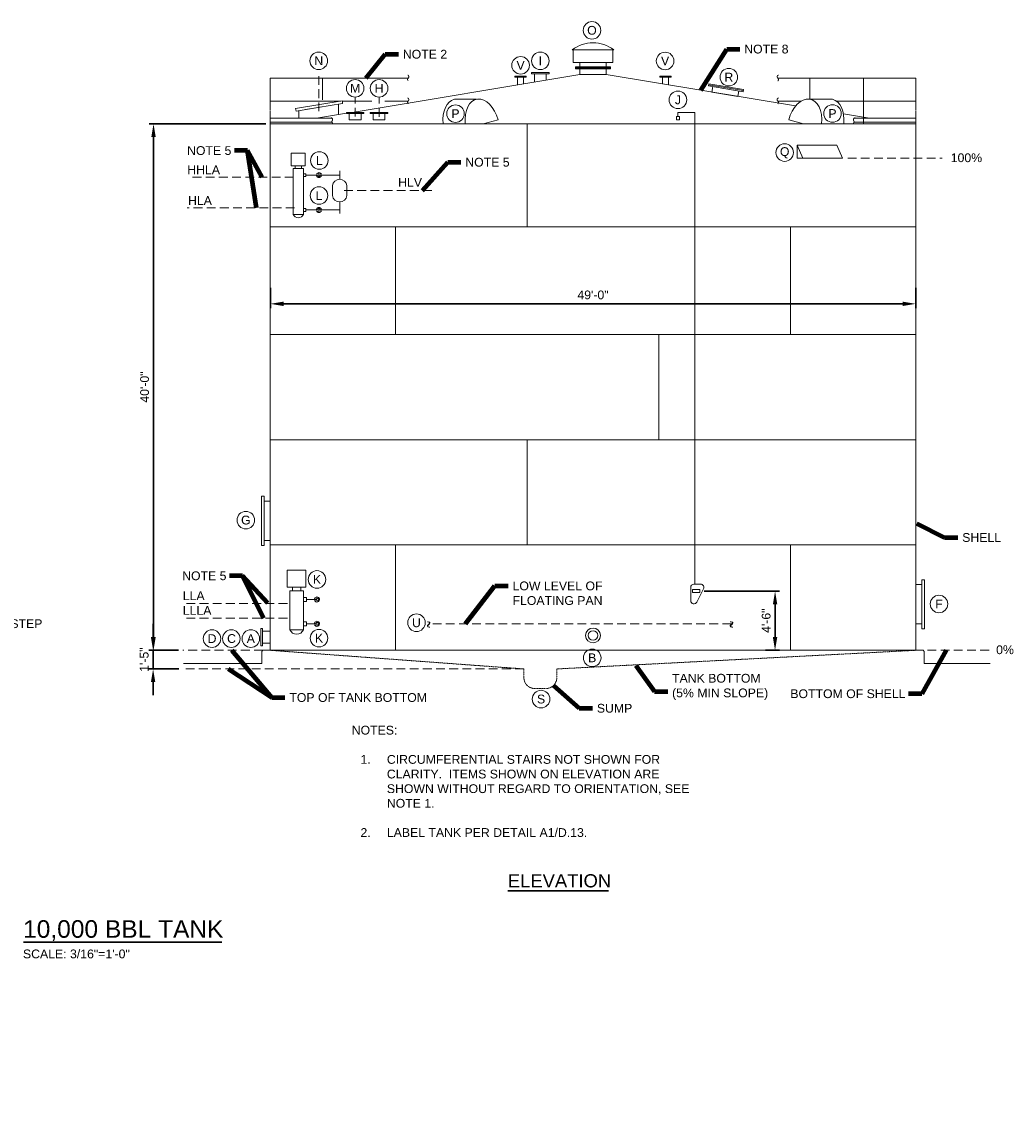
# Model space of a CAD drawing. Header units: inches. Extents: x -934 to 822, y -498 to 548.
# Tile 4 of 4: x -82 to 822, y -469 to 516. Entities that reach past the tile are written whole.
import ezdxf

# ---------------------------------------------------------------- set-up
doc = ezdxf.new("R2010")
doc.units = ezdxf.units.IN
doc.header["$MEASUREMENT"] = 0
for name, pattern in [('( Dashed )', [9, 6, -3]), ('CENTER', [0.629921, 0.393701, -0.07874, 0.07874, -0.07874]), ('HIDDEN', [0.19685, 0.15748, -0.03937])]:
    doc.linetypes.add(name, pattern=pattern)
doc.layers.get('DefPoints').update_dxf_attribs({"lineweight": 0})
for name, color, linetype, lineweight in [('G-ANNO-DIMS', 2, 'Continuous', 0), ('G-ANNO-KEYN', 2, 'Continuous', 0), ('G-ANNO-MASK', 1, 'Continuous', 0), ('G-ANNO-NOTE', 4, 'Continuous', 30), ('G-ANNO-TEXT', 2, 'Continuous', 30), ('G-GRID-COOR', 2, 'Continuous', 13), ('M-DETL LGHT', 3, 'Continuous', 0), ('M-DETL-LGHT', 3, 'Continuous', 0), ('M-DETL-MEDM', 5, 'Continuous', 0), ('M-DETL-MLGT', 2, 'Continuous', 0)]:
    doc.layers.add(name, color=color, linetype=linetype, lineweight=lineweight)
doc.styles.add("AEC_AC_10ArchDims-CC_3-16_1'", font='arial.ttf', dxfattribs={"height": 8})
doc.styles.add("AEC_AC_48Text-LeftTop_1-4_1'", font='arial.ttf', dxfattribs={"height": 6})
doc.styles.add("AEC_AC_49Text-LeftTop_3-16_1'", font='arial.ttf', dxfattribs={"height": 8})
doc.styles.add("AEC_AC_50Text-LeftTop_1-8_1'", font='arial.ttf', dxfattribs={"height": 12})
doc.styles.add("AEC_AC_51Text-LeftTop_3-32_1'", font='arial.ttf', dxfattribs={"height": 16})
doc.styles.add('ROMANS-64', font='romans.shx', dxfattribs={"width": 0.8, "height": 8})
doc.dimstyles.new("AEC_AC_10_Arch-Dims_3-16_1'", dxfattribs={"dimtxt": 8, "dimasz": 12, "dimexe": 4, "dimexo": 4, "dimgap": 4, "dimtad": 1, "dimdec": 4, "dimzin": 15, "dimdsep": 46, "dimlunit": 4, "dimtxsty": "AEC_AC_10ArchDims-CC_3-16_1'", "dimcen": 0.09, "dimclrd": 256, "dimclre": 256, "dimazin": 2, "dimtfac": 0.7, "dimtdec": 4, "dimtix": 1, "dimtmove": 1, "dimatfit": 3, "dimfxl": 1, "dimfrac": 1, "dimtolj": 1, "dimtzin": 15, "dimlwd": 30, "dimlwe": 30, "dimarcsym": 0})
doc.dimstyles.new("AEC_AC_49_Notes_3-16_1'", dxfattribs={"dimtxt": 8, "dimasz": 12, "dimexe": 4, "dimexo": 4, "dimgap": 4, "dimtad": 1, "dimjust": 1, "dimdec": 3, "dimzin": 15, "dimdsep": 46, "dimlunit": 5, "dimtxsty": "AEC_AC_49Text-LeftTop_3-16_1'", "dimcen": 0.09, "dimclrd": 256, "dimclre": 256, "dimazin": 2, "dimtfac": 0.7, "dimtdec": 3, "dimtmove": 1, "dimatfit": 1, "dimfxl": 1, "dimfrac": 1, "dimtolj": 1, "dimtzin": 15, "dimlwd": 30, "dimlwe": 30, "dimarcsym": 0})

# ---------------------------------------------------------------- blocks, each defined once
blk = doc.blocks.new('*D30')
at = {"layer": 'DefPoints', "color": 0, "transparency": 16777216}
for p in [(145, 422.71), (38.56, -57.28), (65.37, -57.28)]:
    blk.add_point(p, dxfattribs=at)
at = {"layer": 'G-ANNO-DIMS', "lineweight": 30, "transparency": 16777216}
for p, q in [((141, 422.71), (34.56, 422.71)), ((38.56, 410.71), (38.56, -45.28)), ((61.37, -57.28), (34.56, -57.28))]:
    blk.add_line(p, q, dxfattribs=at)
at = {"layer": 'G-ANNO-DIMS', "transparency": 16777216}
for points in [[(36.56, 410.71), (40.56, 410.71), (38.56, 422.71)], [(36.56, -45.28), (40.56, -45.28), (38.56, -57.28)]]:
    blk.add_solid(points, dxfattribs=at)
at = {"layer": 'G-ANNO-DIMS', "color": 0, "lineweight": 30, "transparency": 16777216, "insert": (30.48, 182.71), "char_height": 8, "attachment_point": 5, "rotation": 90, "style": "AEC_AC_10ArchDims-CC_3-16_1'"}
blk.add_mtext('\\A1;40\'-0"', dxfattribs=at)
blk = doc.blocks.new('*D29')
at = {"layer": 'DefPoints', "color": 0, "transparency": 16777216}
for p in [(65.37, -57.28), (38.19, -74.28), (65.59, -74.28)]:
    blk.add_point(p, dxfattribs=at)
at = {"layer": 'G-ANNO-DIMS', "lineweight": 30, "transparency": 16777216}
for p, q in [((38.19, -45.28), (38.19, -33.28)), ((61.37, -57.28), (34.19, -57.28)), ((38.19, -57.28), (38.19, -74.28)), ((61.59, -74.28), (34.19, -74.28)), ((38.19, -86.28), (38.19, -98.28))]:
    blk.add_line(p, q, dxfattribs=at)
at = {"layer": 'G-ANNO-DIMS', "transparency": 16777216}
for points in [[(36.19, -45.28), (40.19, -45.28), (38.19, -57.28)], [(36.19, -86.28), (40.19, -86.28), (38.19, -74.28)]]:
    blk.add_solid(points, dxfattribs=at)
at = {"layer": 'G-ANNO-DIMS', "color": 0, "lineweight": 30, "transparency": 16777216, "insert": (30.1, -65.78), "char_height": 8, "attachment_point": 5, "rotation": 90, "style": "AEC_AC_10ArchDims-CC_3-16_1'"}
blk.add_mtext('\\A1;1\'-5"', dxfattribs=at)
blk = doc.blocks.new('*D31')
at = {"layer": 'DefPoints', "color": 0, "transparency": 16777216}
for p in [(145, 277.1), (733, 277.1), (733, 258.59)]:
    blk.add_point(p, dxfattribs=at)
at = {"layer": 'G-ANNO-DIMS', "lineweight": 30, "transparency": 16777216}
for p, q in [((145, 273.1), (145, 254.59)), ((733, 273.1), (733, 254.59)), ((157, 258.59), (721, 258.59))]:
    blk.add_line(p, q, dxfattribs=at)
at = {"layer": 'G-ANNO-DIMS', "transparency": 16777216}
for points in [[(157, 260.59), (157, 256.59), (145, 258.59)], [(721, 260.59), (721, 256.59), (733, 258.59)]]:
    blk.add_solid(points, dxfattribs=at)
at = {"layer": 'G-ANNO-DIMS', "color": 0, "lineweight": 30, "transparency": 16777216, "insert": (439, 266.67), "char_height": 8, "attachment_point": 5, "style": "AEC_AC_10ArchDims-CC_3-16_1'"}
blk.add_mtext('\\A1;49\'-0"', dxfattribs=at)
blk = doc.blocks.new('*D32')
at = {"layer": 'DefPoints', "color": 0, "transparency": 16777216}
for p in [(536.22, -3.28), (592.22, -57.28), (604.89, -57.28)]:
    blk.add_point(p, dxfattribs=at)
at = {"layer": 'G-ANNO-DIMS', "lineweight": 30, "transparency": 16777216}
for p, q in [((540.22, -3.28), (608.89, -3.28)), ((604.89, -15.28), (604.89, -45.28)), ((596.22, -57.28), (608.89, -57.28))]:
    blk.add_line(p, q, dxfattribs=at)
at = {"layer": 'G-ANNO-DIMS', "transparency": 16777216}
for points in [[(602.89, -15.28), (606.89, -15.28), (604.89, -3.28)], [(602.89, -45.28), (606.89, -45.28), (604.89, -57.28)]]:
    blk.add_solid(points, dxfattribs=at)
at = {"layer": 'G-ANNO-DIMS', "color": 0, "lineweight": 30, "transparency": 16777216, "insert": (596.8, -30.28), "char_height": 8, "attachment_point": 5, "rotation": 90, "style": "AEC_AC_10ArchDims-CC_3-16_1'"}
blk.add_mtext('\\A1;4\'-6"', dxfattribs=at)

msp = doc.modelspace()

# ---------------------------------------------------------------- linework, layer by layer
at = {"layer": 'G-ANNO-KEYN', "linetype": 'Continuous'}
for centre in [(438.04317, 507.8682, -0.00197), (189.1061, 480.16193, -0.00197), (373.01931, 476.01939, -0.00197), (390.99957, 480.12382, -0.00197), (504.68751, 480.02452, -0.00197), (562.71792, 465.23613, -0.00197), (222.31242, 455.06915, -0.00197), (244.09179, 455.06915, -0.00197), (516.3659, 444.572, -0.00197), (313.69482, 431.91425, -0.00197), (657.20561, 432.05743, -0.00197), (613.6455, 396.48445, -0.00197), (189.69286, 389.27381, -0.00197), (189.38802, 357.28998, -0.00197), (122.66888, 61.3959, -0.00197), (187.48499, 7.31352, -0.00197), (754.20932, -15.05071, -0.00197), (278.13124, -32.16457, -0.00197), (91.88897, -46.6153, -0.00197), (109.43915, -46.6153, -0.00197), (127.209, -46.6153, -0.00197), (189.31939, -46.25934, -0.00197), (438.29687, -64.13983, -0.00197), (391.6915, -101.78465, -0.00197)]:
    msp.add_circle(centre, 8, dxfattribs=at)
at = {"layer": 'G-ANNO-MASK', "linetype": 'CENTER'}
for centre, radius, start, end in [((271.87588, 463.03732, -0.00197), 1.79612, 128.2970884, 221.06651281), ((269.50219, 465.55774, -0.00197), 1.68015, 318.61342086, 69.82860225), ((608.49374, 465.55774, -0.00197), 1.68015, 110.17139775, 221.38657914), ((606.12005, 463.03732, -0.00197), 1.79612, 318.93348719, 51.7029116), ((271.87588, 442.17122, -0.00197), 1.79612, 128.2970884, 221.06651281), ((269.50219, 444.69164, -0.00197), 1.68015, 318.61342086, 69.82860225), ((608.49374, 444.69164, -0.00197), 1.68015, 110.17139775, 221.38657914), ((606.12005, 442.17122, -0.00197), 1.79612, 318.93348719, 51.7029116), ((200.05688, 426.52197, -0.00197), 1.68015, 331.66490858, 82.88008996), ((202.93843, 424.6027, -0.00197), 1.79612, 141.34857612, 234.11800052), ((675.0575, 424.6027, -0.00197), 1.79612, 305.88199948, 38.65142388), ((677.93905, 426.52197, -0.00197), 1.68015, 97.11991004, 208.33509142)]:
    msp.add_arc(centre, radius, start, end, dxfattribs=at)
at = {"layer": 'G-ANNO-TEXT'}
for p, q in [((361.26899, -276.6359), (453.0674, -276.6359)), ((-79.94329, -323.52176), (100.93896, -323.52176))]:
    msp.add_line(p, q, dxfattribs=at)
at = {"layer": 'G-GRID-COOR', "linetype": '( Dashed )', "ltscale": 1.333333}
for p, q in [((189.10449, 434.17375, -0.00197), (189.10449, 469.63047, -0.00197)), ((222.31081, 429.30802, -0.00197), (222.31081, 447.071, -0.00197)), ((244.09018, 429.07632, -0.00197), (244.09018, 447.071, -0.00197)), ((166.22127, 374.18888, -0.00197), (70.31566, 374.18888, -0.00197)), ((167.05004, 346.178, -0.00197), (69.20167, 346.178, -0.00197)), ((160.55613, -14.70899, -0.00197), (65.14605, -14.70899, -0.00197)), ((160.55613, -28.08302, -0.00197), (65.14605, -28.08302, -0.00197)), ((138.26695, -57.28487, -0.00197), (65.36885, -57.28487, -0.00197)), ((375.99803, -74.28487, -0.00197), (65.59165, -74.28487, -0.00197))]:
    msp.add_line(p, q, dxfattribs=at)
at = {"layer": 'G-GRID-COOR', "linetype": '( Dashed )', "ltscale": 1.333333, "elevation": -0.00197, "flags": 128}
for points in [[(671.04021, 391.32131), (757.20672, 391.32131)], [(212.22, 361.79944), (294.36858, 361.79944)], [(292.91369, -33.28499), (568.6725, -33.28499)], [(743.80604, -57.28487), (801.69859, -57.28487)]]:
    msp.add_lwpolyline(points, dxfattribs=at)
at = {"layer": 'M-DETL LGHT'}
for p, q in [((457.83311, 490.02215, -0.00197), (420.16282, 490.02215, -0.00197)), ((420.99797, 490.02215, -0.00197), (420.99797, 478.71473, -0.00197)), ((456.99797, 490.02215, -0.00197), (456.99797, 478.71473, -0.00197)), ((420.99797, 478.71473, -0.00197), (456.99797, 478.71473, -0.00197)), ((422.99797, 474.71473, -0.00197), (422.99797, 472.71473, -0.00197)), ((422.99797, 474.71473, -0.00197), (454.99797, 474.71473, -0.00197)), ((422.99797, 473.71473, -0.00197), (454.99797, 473.71473, -0.00197)), ((426.99797, 478.71473, -0.00197), (426.99797, 474.71473, -0.00197)), ((450.99797, 478.71473, -0.00197), (450.99797, 474.71473, -0.00197)), ((454.99797, 474.71473, -0.00197), (454.99797, 472.71473, -0.00197)), ((426.99797, 467.71473, -0.00197), (219.68565, 433.16268, -0.00197)), ((367.80849, 466.24916, -0.00197), (378.22691, 466.24916, -0.00197)), ((367.80849, 465.24916, -0.00197), (367.80849, 466.24916, -0.00197)), ((367.80849, 465.24916, -0.00197), (378.22691, 465.24916, -0.00197)), ((370.24599, 458.25607, -0.00197), (370.24599, 465.24916, -0.00197)), ((375.78941, 459.17997, -0.00197), (375.78941, 465.24916, -0.00197)), ((378.22691, 465.24916, -0.00197), (378.22691, 466.24916, -0.00197)), ((382.99797, 469.39656, -0.00197), (382.99797, 468.39656, -0.00197)), ((382.99797, 469.39656, -0.00197), (398.99797, 469.39656, -0.00197)), ((382.99797, 468.39656, -0.00197), (398.99797, 468.39656, -0.00197)), ((385.62297, 468.39656, -0.00197), (385.62297, 460.8189, -0.00197)), ((396.37297, 468.39656, -0.00197), (396.37297, 462.61057, -0.00197)), ((398.99797, 469.39656, -0.00197), (398.99797, 468.39656, -0.00197)), ((422.99797, 472.71473, -0.00197), (454.99797, 472.71473, -0.00197)), ((426.99797, 472.71473, -0.00197), (426.99797, 467.71473, -0.00197)), ((450.99797, 467.71473, -0.00197), (426.99797, 467.71473, -0.00197)), ((450.99797, 472.71473, -0.00197), (450.99797, 467.71473, -0.00197)), ((450.99797, 467.71473, -0.00197), (623.62697, 438.94323, -0.00197)), ((510.18744, 466.24916, -0.00197), (499.76902, 466.24916, -0.00197)), ((499.76902, 465.24916, -0.00197), (499.76902, 466.24916, -0.00197)), ((510.18744, 465.24916, -0.00197), (499.76902, 465.24916, -0.00197)), ((502.20652, 459.17997, -0.00197), (502.20652, 465.24916, -0.00197)), ((507.74994, 458.25607, -0.00197), (507.74994, 465.24916, -0.00197)), ((510.18744, 465.24916, -0.00197), (510.18744, 466.24916, -0.00197)), ((544.50424, 459.22691, -0.00197), (544.17544, 457.25412, -0.00197)), ((544.17544, 457.25412, -0.00197), (575.74005, 451.99336, -0.00197)), ((544.33984, 458.24052, -0.00197), (575.90445, 452.97975, -0.00197)), ((544.50424, 459.22691, -0.00197), (576.06884, 453.96614, -0.00197)), ((548.12102, 456.59653, -0.00197), (547.29902, 451.66456, -0.00197)), ((576.06884, 453.96614, -0.00197), (575.74005, 451.99336, -0.00197)), ((210.44121, 443.6666, -0.00197), (167.93833, 436.58279, -0.00197)), ((210.44121, 443.6666, -0.00197), (210.63538, 442.50157, -0.00197)), ((312.68657, 445.04579, -0.00197), (332.8442, 445.04579, -0.00197)), ((570.97248, 447.71898, -0.00197), (547.29902, 451.66456, -0.00197)), ((571.79447, 452.65095, -0.00197), (570.97248, 447.71898, -0.00197)), ((657.18527, 445.04579, -0.00197), (637.02765, 445.04579, -0.00197)), ((168.41463, 434.26739, -0.00197), (167.93833, 436.58279, -0.00197)), ((192.23895, 438.23811, -0.00197), (168.41463, 434.26739, -0.00197)), ((171.10449, 427.71473, -0.00197), (171.10449, 434.82072, -0.00197)), ((210.82955, 441.33654, -0.00197), (177.11762, 435.71789, -0.00197)), ((207.10449, 431.06582, -0.00197), (207.10449, 440.7157, -0.00197)), ((210.82955, 441.33654, -0.00197), (210.63538, 442.50157, -0.00197)), ((201.24019, 427.71473, -0.00197), (144.99797, 427.71473, -0.00197)), ((214.31081, 432.26687, -0.00197), (186.99797, 427.71473, -0.00197)), ((214.31081, 433.16268, -0.00197), (214.31081, 432.16268, -0.00197)), ((214.31081, 433.16268, -0.00197), (230.31081, 433.16268, -0.00197)), ((214.31081, 432.16268, -0.00197), (230.31081, 432.16268, -0.00197)), ((216.93581, 432.16268, -0.00197), (216.93581, 426.29392, -0.00197)), ((227.68581, 432.16268, -0.00197), (227.68581, 426.37669, -0.00197)), ((230.31081, 433.16268, -0.00197), (230.31081, 432.16268, -0.00197)), ((236.09018, 433.16268, -0.00197), (236.09018, 432.16268, -0.00197)), ((236.09018, 433.16268, -0.00197), (252.09018, 433.16268, -0.00197)), ((236.09018, 432.16268, -0.00197), (252.09018, 432.16268, -0.00197)), ((238.71518, 432.16268, -0.00197), (238.71518, 426.29392, -0.00197)), ((249.46518, 432.16268, -0.00197), (249.46518, 426.37669, -0.00197)), ((252.09018, 433.16268, -0.00197), (252.09018, 432.16268, -0.00197)), ((352.47564, 426.3329, -0.00197), (338.97247, 422.71473, -0.00197)), ((617.3962, 426.3329, -0.00197), (630.89938, 422.71473, -0.00197)), ((667.17365, 431.68545, -0.00197), (690.99797, 427.71473, -0.00197)), ((676.75574, 427.71473, -0.00197), (732.99797, 427.71473, -0.00197)), ((144.99797, 422.71473, -0.00197), (144.99797, -57.28487, -0.00197)), ((144.99797, 422.71473, -0.00197), (520.864, 422.71473, -0.00197)), ((520.864, 422.71473, -0.00197), (732.99797, 422.71473, -0.00197)), ((732.99797, 422.71473, -0.00197), (732.99797, -57.28487, -0.00197)), ((164.11864, 384.43608, -0.00197), (164.11864, 395.96394, -0.00197)), ((176.86609, 395.96394, -0.00197), (164.11864, 395.96394, -0.00197)), ((176.86609, 384.43608, -0.00197), (176.86609, 395.96394, -0.00197)), ((624.98779, 403.32129, -0.00197), (661.14556, 403.33807, -0.00197)), ((624.98779, 403.32129, -0.00197), (630.25997, 391.32131, -0.00197)), ((624.98779, 403.32129, -0.00197), (624.98779, 391.32131, -0.00197)), ((661.14556, 403.33807, -0.00197), (666.2099, 391.32131, -0.00197)), ((176.86609, 384.43608, -0.00197), (164.11864, 384.43608, -0.00197)), ((624.98779, 391.32131, -0.00197), (630.25997, 391.32131, -0.00197)), ((630.25997, 391.32131, -0.00197), (666.2099, 391.32131, -0.00197)), ((165.90328, 381.94212, -0.00197), (165.90328, 340.09092, -0.00197)), ((175.08145, 381.94212, -0.00197), (175.08145, 340.09092, -0.00197)), ((175.08145, 340.09092, -0.00197), (165.90328, 340.09092, -0.00197)), ((144.99797, 328.71513, -0.00197), (732.99797, 328.71513, -0.00197)), ((144.99797, 230.71513, -0.00197), (211.84803, 230.71513, -0.00197)), ((211.84803, 230.71513, -0.00197), (732.99797, 230.71513, -0.00197)), ((144.99797, 134.71513, -0.00197), (212.14019, 134.71513, -0.00197)), ((212.14019, 134.71513, -0.00197), (732.99797, 134.71513, -0.00197)), ((136.99797, 83.08508, -0.00197), (136.99797, 38.34518, -0.00197)), ((136.99797, 83.08508, -0.00197), (139.36017, 83.08508, -0.00197)), ((139.36017, 83.08508, -0.00197), (139.36017, 38.34518, -0.00197)), ((144.99797, 78.71501, -0.00197), (139.36017, 78.71501, -0.00197)), ((144.99797, 42.71501, -0.00197), (139.36017, 42.71501, -0.00197)), ((136.99797, 38.34518, -0.00197), (139.36017, 38.34518, -0.00197)), ((144.99797, 38.71513, -0.00197), (732.99797, 38.71513, -0.00197)), ((160.46437, 0.32689, -0.00197), (160.46437, 15.69738, -0.00197)), ((177.46097, 15.69738, -0.00197), (160.46437, 15.69738, -0.00197)), ((177.46097, 0.32689, -0.00197), (177.46097, 15.69738, -0.00197)), ((177.46097, 0.32689, -0.00197), (160.46437, 0.32689, -0.00197)), ((527.98443, 0.04368, -0.00197), (527.98443, -11.95632, -0.00197)), ((536.98443, 3.04368, -0.00197), (530.98443, 3.04368, -0.00197)), ((732.99797, 2.71501, -0.00197), (738.63577, 2.71501, -0.00197)), ((738.63577, 7.08508, -0.00197), (738.63577, -37.65482, -0.00197)), ((740.99797, 7.08508, -0.00197), (738.63577, 7.08508, -0.00197)), ((740.99797, 7.08508, -0.00197), (740.99797, -37.65482, -0.00197)), ((162.8439, -2.99839, -0.00197), (162.8439, -38.61412, -0.00197)), ((175.08145, -2.99839, -0.00197), (175.08145, -38.61412, -0.00197)), ((533.66772, -13.29796, -0.00197), (539.66772, -1.29796, -0.00197)), ((187.48338, -11.00413, -0.00197), (178.0567, -11.00413, -0.00197)), ((136.40747, -37.28487, -0.00197), (136.40747, -53.28487, -0.00197)), ((136.40747, -37.28487, -0.00197), (137.90747, -37.28487, -0.00197)), ((137.90747, -37.28487, -0.00197), (137.90747, -53.28487, -0.00197)), ((175.08145, -38.61412, -0.00197), (162.8439, -38.61412, -0.00197)), ((187.48338, -33.19073, -0.00197), (178.0567, -33.19073, -0.00197)), ((732.99797, -33.28499, -0.00197), (738.63577, -33.28499, -0.00197)), ((740.99797, -37.65482, -0.00197), (738.63577, -37.65482, -0.00197)), ((137.90747, -39.90987, -0.00197), (144.99797, -39.90987, -0.00197)), ((136.40747, -53.28487, -0.00197), (137.90747, -53.28487, -0.00197)), ((137.90747, -50.65987, -0.00197), (144.99797, -50.65987, -0.00197)), ((144.99797, -57.28487, -0.00197), (732.99797, -57.28487, -0.00197))]:
    msp.add_line(p, q, dxfattribs=at)
at = {"layer": 'M-DETL LGHT', "elevation": -0.00197, "flags": 128}
for points in [[(201.21779, 424.08748), (144.99797, 424.08748)], [(216.93581, 426.37669), (227.68581, 426.37669)], [(238.71518, 426.29392), (249.46518, 426.29392)], [(517.77337, 426.17822), (517.77337, 429.47536), (514.95522, 429.47536), (514.95522, 426.17822)], [(514.95522, 426.17822), (517.77337, 426.17822)], [(676.77814, 424.08748), (732.99797, 424.08748)], [(378.99797, 422.71473), (378.99797, 328.71513)], [(165.90328, 381.94212), (175.08145, 381.94212)], [(175.08145, 377.22638), (177.31288, 377.22638), (177.31288, 374.64926), (175.08145, 374.64926)], [(177.31288, 375.93782), (208.19504, 375.93782)], [(208.19504, 371.79299), (208.19504, 379.85179)], [(175.08145, 345.44702), (177.31288, 345.44702), (177.31288, 342.8699), (175.08145, 342.8699)], [(208.19505, 351.43081), (208.19504, 341.00604)], [(177.31288, 344.15846), (208.19504, 344.15846)], [(258.99797, 328.71513), (258.99797, 230.71513)], [(618.99797, 328.71513), (618.99797, 230.71513)], [(498.99797, 230.71513), (498.99797, 134.71513)], [(378.99797, 134.71513), (378.99797, 38.71513)], [(258.99797, 38.71513), (258.99797, -57.28487)], [(618.99797, 38.71513), (618.99797, -57.28487)], [(162.8439, -2.99839), (175.08145, -2.99839)], [(175.08145, -9.28605), (178.0567, -9.28605), (178.0567, -12.72221), (175.08145, -12.72221)], [(175.08145, -31.47265), (178.0567, -31.47265), (178.0567, -34.90881), (175.08145, -34.90881)]]:
    msp.add_lwpolyline(points, dxfattribs=at)
at = {"layer": 'M-DETL LGHT'}
for radius in [6.74999, 4.3125]:
    msp.add_circle((438.99797, -43.75224, -0.00197), radius, dxfattribs=at)
for centre, radius, start, end in [((438.99797, 466.38046, -0.00197), 30.22734, 51.45595082, 128.54404918), ((189.29221, 375.93782, -0.00197), 2.3195, 19.83198777, 160.16801223), ((189.29221, 375.93782, -0.00197), 2.3195, 199.83198777, 340.16801223), ((189.29221, 375.93782, -0.00197), 1.33585, 36.0918074, 143.9081926), ((189.29221, 375.93782, -0.00197), 1.33585, 216.0918074, 323.9081926), ((189.29221, 344.15846, -0.00197), 2.3195, 19.83198777, 160.16801223), ((189.29221, 344.15846, -0.00197), 1.33585, 36.0918074, 143.9081926), ((170.49237, 342.00304, -0.00197), 4.9715, 202.61986665, 337.38013613), ((189.29221, 344.15846, -0.00197), 2.3195, 199.83198777, 340.16801223), ((189.29221, 344.15846, -0.00197), 1.33585, 216.0918074, 323.9081926), ((530.98443, 0.04368, -0.00197), 3, 90, 180), ((536.98443, 0.04368, -0.00197), 3, 333.43494882, 90), ((187.48338, -11.00413, -0.00197), 2.3195, 19.83198777, 160.16801223), ((187.48338, -11.00413, -0.00197), 1.33585, 36.0918074, 143.9081926), ((187.48338, -11.00413, -0.00197), 2.3195, 199.83198777, 19.83198777), ((187.48338, -11.00413, -0.00197), 1.33585, 216.0918074, 36.0918074), ((530.98443, -11.95632, -0.00197), 3, 180, 333.43494882), ((168.96267, -36.06463, -0.00197), 6.62867, 202.61986665, 337.38013613), ((187.48338, -33.19073, -0.00197), 2.3195, 19.83198777, 160.16801223), ((187.48338, -33.19073, -0.00197), 2.3195, 199.83198777, 19.83198777), ((187.48338, -33.19073, -0.00197), 1.33585, 36.0918074, 143.9081926), ((187.48338, -33.19073, -0.00197), 1.33585, 216.0918074, 36.0918074)]:
    msp.add_arc(centre, radius, start, end, dxfattribs=at)
for centre, start_param, end_param in [((317.89504, 421.72354, -0.00197), 0, 1.388463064), ((338.05267, 421.72354, -0.00197), 4.769119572, 7.671648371)]:
    msp.add_ellipse(centre, major_axis=(-5.20847, 23.32225), ratio=0.632100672, start_param=start_param, end_param=end_param, dxfattribs=at)
at = {"layer": 'M-DETL LGHT', "extrusion": (0, 0, -1)}
for centre, start_param, end_param in [((631.81918, 421.72354, -0.00197), 4.769119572, 7.671648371), ((651.9768, 421.72354, -0.00197), 0, 1.388463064)]:
    msp.add_ellipse(centre, major_axis=(5.20847, 23.32225), ratio=0.632100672, start_param=start_param, end_param=end_param, dxfattribs=at)
at = {"layer": 'M-DETL LGHT'}
for points in [[(173.41427, 381.94212, -0.00197), (167.57046, 381.94212, -0.00197), (167.57046, 384.43608, -0.00197), (173.41427, 384.43608, -0.00197)], [(172.85855, -2.99839, -0.00197), (165.06679, -2.99839, -0.00197), (165.06679, 0.32689, -0.00197), (172.85855, 0.32689, -0.00197)], [(529.67885, -4.67091, -0.00197), (536.22172, -4.67091, -0.00197), (536.22172, -1.89882, -0.00197), (529.67885, -1.89882, -0.00197)]]:
    msp.add_3dface(points, dxfattribs=at)
at = {"layer": 'M-DETL-LGHT', "linetype": 'CENTER', "ltscale": 4}
for p, q in [((144.99797, 422.71473, -0.00197), (144.99797, 464.44693, -0.00197)), ((732.99797, 422.71473, -0.00197), (732.99797, 464.44693, -0.00197))]:
    msp.add_line(p, q, dxfattribs=at)
at = {"layer": 'M-DETL-LGHT', "linetype": 'CENTER'}
for p, q in [((144.99797, 464.44693, -0.00197), (270.76275, 464.44693, -0.00197)), ((192.45319, 444.58849, -0.00197), (192.45319, 464.44693, -0.00197)), ((732.99797, 464.44693, -0.00197), (607.23318, 464.44693, -0.00197)), ((636.51712, 445.14529, -0.00197), (636.51712, 464.44693, -0.00197)), ((685.54274, 422.71473, -0.00197), (685.54274, 464.44693, -0.00197)), ((209.1942, 443.45877, -0.00197), (144.99797, 443.45877, -0.00197)), ((217.25706, 443.45877, -0.00197), (210.60448, 443.45877, -0.00197)), ((237.41469, 443.45877, -0.00197), (217.25706, 443.45877, -0.00197)), ((270.57641, 443.45877, -0.00197), (249.2235, 443.45877, -0.00197)), ((607.3965, 443.45877, -0.00197), (628.77243, 443.45877, -0.00197)), ((660.73887, 443.45877, -0.00197), (732.99797, 443.45877, -0.00197))]:
    msp.add_line(p, q, dxfattribs=at)
at = {"layer": 'M-DETL-LGHT'}
for p, q in [((201.56429, 357.24129, -0.00197), (201.56429, 366.35759, -0.00197)), ((214.82578, 357.24129, -0.00197), (214.82578, 366.35759, -0.00197)), ((137.26696, -58.28486, -0.00197), (138.26695, -57.28487, -0.00197)), ((137.26696, -58.28486, -0.00197), (137.26696, -69.28482, -0.00197)), ((144.99797, -57.28487, -0.00197), (138.26695, -57.28487, -0.00197)), ((732.99797, -57.28487, -0.00197), (739.72898, -57.28487, -0.00197)), ((740.72897, -58.28486, -0.00197), (739.72898, -57.28487, -0.00197)), ((740.72897, -58.28486, -0.00197), (740.72897, -69.28482, -0.00197)), ((137.26696, -69.28482, -0.00197), (65.75875, -69.28482, -0.00197)), ((137.26696, -69.28482, -0.00197), (95.9535, -69.28482, -0.00197)), ((740.72897, -69.28482, -0.00197), (800.72873, -69.28482, -0.00197))]:
    msp.add_line(p, q, dxfattribs=at)
for centre, start, end in [((208.19504, 365.48036, -0.00197), 7.54200279, 172.45800275), ((208.19504, 358.11919, -0.00197), 187.54200554, 352.45800555)]:
    msp.add_arc(centre, 6.68839, start, end, dxfattribs=at)
at = {"layer": 'M-DETL-MEDM'}
for p, q in [((516.36429, 429.47536, -0.00197), (516.36429, 432.88778, -0.00197)), ((516.36429, 432.88778, -0.00197), (531.73144, 432.88778, -0.00197)), ((531.73144, 432.88778, -0.00197), (531.73144, 3.04368, -0.00197))]:
    msp.add_line(p, q, dxfattribs=at)
at = {"layer": 'M-DETL-MLGT', "linetype": 'HIDDEN'}
for p, q in [((144.99797, -57.28487, -0.00197), (375.99803, -74.28487, -0.00197)), ((732.99797, -57.28487, -0.00197), (405.99791, -74.28487, -0.00197)), ((375.99803, -74.28487, -0.00197), (375.99803, -82.18484, -0.00197)), ((405.99791, -74.28487, -0.00197), (405.99791, -82.18484, -0.00197)), ((390.99797, -92.1848, -0.00197), (385.99799, -92.1848, -0.00197)), ((390.99797, -92.1848, -0.00197), (395.99795, -92.1848, -0.00197))]:
    msp.add_line(p, q, dxfattribs=at)
for centre, start, end in [((385.99799, -82.18484, -0.00197), 180, 270), ((395.99795, -82.18484, -0.00197), 270, 0)]:
    msp.add_arc(centre, 9.99996, start, end, dxfattribs=at)

# ---------------------------------------------------------------- texts
at = {"layer": 'G-ANNO-KEYN', "linetype": 'Continuous', "char_height": 8, "attachment_point": 5, "style": "AEC_AC_49Text-LeftTop_3-16_1'"}
for s, insert in [('O', (438.04156, 507.8731, -0.00197)), ('N', (189.10449, 480.16378, -0.00197)), ('I', (390.99797, 480.12567, -0.00197)), ('V', (504.6859, 480.02637, -0.00197)), ('V', (373.0177, 476.02125, -0.00197)), ('R', (562.71631, 465.23799, -0.00197)), ('M', (222.31081, 455.071, -0.00197)), ('H', (244.09018, 455.071, -0.00197)), ('J', (516.36429, 444.50677, -0.00197)), ('P', (313.69321, 431.91611, -0.00197)), ('P', (657.204, 432.05928, -0.00197)), ('L', (189.69126, 389.27566, -0.00197)), ('Q', (613.64389, 396.24545, -0.00197)), ('L', (189.38642, 357.29183, -0.00197)), ('G', (122.66728, 61.4008, -0.00197)), ('K', (187.48338, 7.31538, -0.00197)), ('F', (754.20771, -15.04886, -0.00197)), ('U', (278.12963, -32.22979, -0.00197)), ('D', (91.88737, -46.61345, -0.00197)), ('C', (109.62587, -46.61345, -0.00197)), ('A', (127.20739, -46.61345, -0.00197)), ('K', (189.31778, -46.25749, -0.00197)), ('B', (438.29527, -64.13797, -0.00197)), ('S', (391.68989, -101.77975, -0.00197))]:
    msp.add_mtext(s, dxfattribs=dict(at, insert=insert))
at = {"layer": 'G-ANNO-MASK', "char_height": 8, "width": 161.5389923, "attachment_point": 1, "rotation": 270, "style": 'ROMANS-64'}
for insert in [(293.89585, -30.41807, -0.00197), (569.75847, -30.41807, -0.00197)]:
    msp.add_mtext('\\H1x;\\W0.8;~', dxfattribs=dict(at, insert=insert))
at = {"layer": 'G-ANNO-NOTE', "char_height": 8, "style": "AEC_AC_49Text-LeftTop_3-16_1'"}
for s, insert, attachment_point in [('NOTE 8', (576.78325, 490.77569, -0.00197), 4), ('NOTE 2', (265.72589, 486.10172, -0.00197), 4), ('NOTE 5', (69.14811, 394.18972, -0.00197), 7), ('NOTE 5', (322.62156, 387.63664, -0.00197), 4), ('SHELL', (775.40627, 45.51177, -0.00197), 4), ('NOTE 5', (64.66454, 6.53031, -0.00197), 7), ('TANK BOTTOM\\P(5% MIN SLOPE)', (511.04769, -90.65199), 4), ('TOP OF TANK BOTTOM', (162.33661, -100.38746, -0.00197), 4), ('BOTTOM OF SHELL', (618.7919, -92.86762, -0.00197), 1), ('SUMP', (442.5237, -110.17882, -0.00197), 4)]:
    msp.add_mtext(s, dxfattribs=dict(at, insert=insert, attachment_point=attachment_point))
at = {"layer": 'G-ANNO-NOTE', "linetype": '( Dashed )', "char_height": 8, "style": "AEC_AC_49Text-LeftTop_3-16_1'"}
for s, insert, attachment_point in [('100%', (779.22982, 391.69583), 5), ('HHLA', (84.22984, 380.78218), 5), ('HLV', (261.46608, 373.27511, -0.00197), 1), ('HLA', (69.99807, 356.73761), 1), ('LLA', (65.23159, -3.57685), 1), ('LLLA', (65.23159, -16.95088), 1), ('0%', (806.32832, -52.8119), 1)]:
    msp.add_mtext(s, dxfattribs=dict(at, insert=insert, attachment_point=attachment_point))
at = {"layer": 'G-ANNO-NOTE', "char_height": 8, "attachment_point": 7, "style": "AEC_AC_49Text-LeftTop_3-16_1'"}
for s, insert, width in [('LOW LEVEL OF FLOATING PAN', (365.69378, -16.02965, -0.00197), 123.4395901), ('CONCRETE APPROACH STEP', (-157.66405, -37.12581, -0.00197), 100.9328967)]:
    msp.add_mtext(s, dxfattribs=dict(at, insert=insert, width=width))
at = {"layer": 'G-ANNO-TEXT', "insert": (219.16257, -126.09062), "char_height": 8, "width": 311.6969611, "attachment_point": 1, "style": "AEC_AC_48Text-LeftTop_1-4_1'"}
msp.add_mtext('NOTES:\\P\\P\\pi-24,l32,t32;1.^ICIRCUMFERENTIAL STAIRS NOT SHOWN FOR CLARITY.  ITEMS SHOWN ON ELEVATION ARE SHOWN WITHOUT REGARD TO ORIENTATION, SEE NOTE 1.\\P\\pi0,l0,tz;\\P\\pi-24,l32,t32;2.^ILABEL TANK PER DETAIL A1/D.13.', dxfattribs=at)
at = {"layer": 'G-ANNO-TEXT', "attachment_point": 1}
for s, insert, char_height, style in [('ELEVATION', (361.43428, -261.41367), 12, "AEC_AC_50Text-LeftTop_1-8_1'"), ('10,000 BBL TANK', (-80.29694, -303.36482), 16, "AEC_AC_51Text-LeftTop_3-32_1'"), ('SCALE: {\\A1;\\H1x;3/16}"=1\'-0"', (-80.38341, -330.09249), 8, "AEC_AC_49Text-LeftTop_3-16_1'")]:
    msp.add_mtext(s, dxfattribs=dict(at, insert=insert, char_height=char_height, style=style))

# ---------------------------------------------------------------- dimensions: what is measured, and where the dimension line sits
at = {"layer": 'G-ANNO-DIMS', "lineweight": 30}
for base, p1, p2, picture, middle in [((38.56351, -57.28487, -0.00197), (144.99797, 422.71473, -0.00197), (65.36885, -57.28487, -0.00197), '*D30', (30.47892, 182.71493, -0.00197)), ((604.88817, -57.28487, -0.00197), (536.22172, -3.28487, -0.00197), (592.22197, -57.28487, -0.00197), '*D32', (596.80359, -30.28487, -0.00197)), ((38.1885, -74.28487, -0.00197), (65.36885, -57.28487, -0.00197), (65.59165, -74.28487, -0.00197), '*D29', (30.10392, -65.78487, -0.00197))]:
    dim = msp.add_linear_dim(base=base, p1=p1, p2=p2, angle=270, dimstyle="AEC_AC_10_Arch-Dims_3-16_1'", dxfattribs=at)
    dim.commit()
    dim.dimension.update_dxf_attribs({"geometry": picture, "text_midpoint": middle})
dim = msp.add_linear_dim(base=(732.99797, 258.58675, -0.00197), p1=(144.99797, 277.10295, -0.00197), p2=(732.99797, 277.10295, -0.00197), dimstyle="AEC_AC_10_Arch-Dims_3-16_1'", dxfattribs=at)
dim.commit()
dim.dimension.update_dxf_attribs({"geometry": '*D31', "text_midpoint": (438.99797, 266.67134, -0.00197)})

# ---------------------------------------------------------------- leaders
at = {"layer": 'G-ANNO-NOTE', "lineweight": 30, "annotation_type": 0, "has_hookline": 1}
for points, hookline_direction, text_width in [([(231.9867, 464.44693, -0.00197), (249.72589, 486.10172, -0.00197), (261.72589, 486.10172, -0.00197)], 0, 38.92497), ([(537.31247, 453.32898, -0.00197), (560.78325, 490.77569, -0.00197), (572.78325, 490.77569, -0.00197)], 0, 39.02319), ([(137.43346, 374.18888, -0.00197), (124.22128, 398.32692, -0.00197), (112.22128, 398.32692, -0.00197)], 1, 39.06685), ([(283.50389, 361.79944, -0.00197), (306.62156, 387.63664, -0.00197), (318.62156, 387.63664, -0.00197)], 0, 39.06685), ([(733.91282, 58.23838, -0.00197), (759.40627, 45.51177, -0.00197), (771.40627, 45.51177, -0.00197)], 0, 34.51023), ([(139.02194, -28.08302, -0.00197), (119.73771, 10.66751, -0.00197), (107.73771, 10.66751, -0.00197)], 1, 39.06685), ([(322.97463, -33.28499, -0.00197), (349.69378, 1.58112, -0.00197), (361.69378, 1.58112, -0.00197)], 0, 80.64939), ([(-225.68332, -38.09747, -0.00197), (-173.66405, -19.51504, -0.00197), (-161.66405, -19.51504, -0.00197)], 0, 94.53206), ([(110.05822, -57.28487, -0.00197), (146.33661, -100.38746, -0.00197), (158.33661, -100.38746, -0.00197)], 0, 124.31105), ([(760.71086, -57.28487, -0.00197), (738.5419, -97.00482, -0.00197), (726.5419, -97.00482, -0.00197)], 1, 103.72715), ([(478.02051, -71.12516), (495.04769, -94.78919), (507.04769, -94.78919)], 0, 86.48295), ([(403.06899, -89.25588, -0.00197), (426.5237, -110.17882, -0.00197), (438.5237, -110.17882, -0.00197)], 0, 31.3015)]:
    msp.add_leader(points, dimstyle="AEC_AC_49_Notes_3-16_1'", override={"dimtad": 0, "dimclrd": 0, "dimlwd": 65534}, dxfattribs=dict(at, hookline_direction=hookline_direction, text_width=text_width))
at = {"layer": 'G-ANNO-NOTE', "lineweight": 30}
for points in [[(132.53191, 346.178, -0.00197), (124.22128, 398.32692, -0.00197)], [(142.62225, -14.30658), (119.73771, 10.66751)], [(106.72411, -74.28487, -0.00197), (146.33661, -100.38746, -0.00197)]]:
    msp.add_leader(points, dimstyle="AEC_AC_49_Notes_3-16_1'", override={"dimclrd": 0, "dimlwd": 65534}, dxfattribs=at)

doc.saveas('drawing.dxf')
